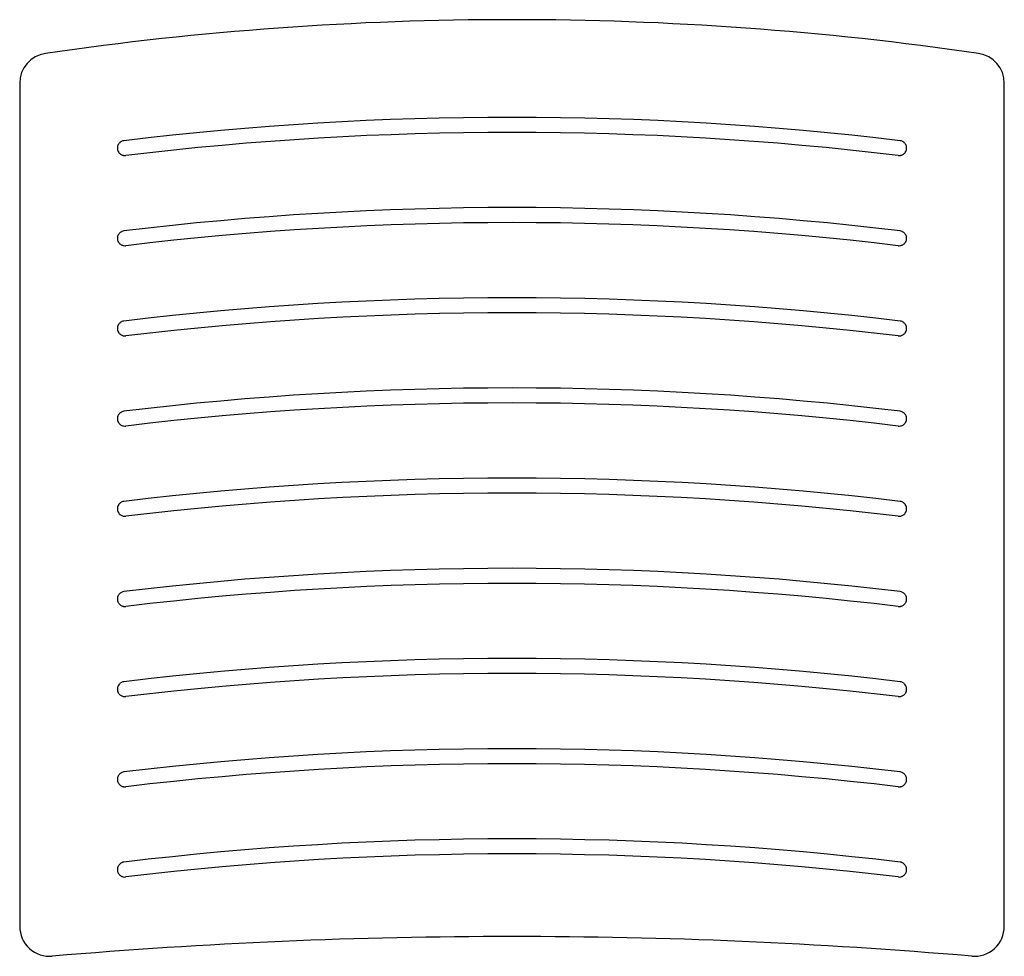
# Model space of a CAD drawing. Header units: millimetres. Extents: x 4186.084 to 4186.739, y 1650.357 to 1650.98.
import ezdxf

# ---------------------------------------------------------------- set-up
doc = ezdxf.new("R2010")
doc.units = ezdxf.units.MM
doc.layers.add('SANINDUSA', color=3, linetype='Continuous')

msp = doc.modelspace()

# ---------------------------------------------------------------- linework, layer by layer
at = {"layer": 'SANINDUSA'}
for p, q in [((4186.08433, 1650.93751), (4186.08433, 1650.37659)), ((4186.73933, 1650.37659), (4186.73933, 1650.93751))]:
    msp.add_line(p, q, dxfattribs=at)
for centre, radius, start, end in [((4186.41183, 1648.82212), 2.15762, 81.72924, 98.27076), ((4186.10433, 1650.93751), 0.02, 98.27076, 180), ((4186.71933, 1650.93751), 0.02, 0, 81.72924), ((4186.41183, 1648.75712), 2.15762, 83.1289, 96.8711), ((4186.41183, 1648.74712), 2.15762, 83.1606, 96.8394), ((4186.41183, 1648.69712), 2.15762, 83.1289, 96.8711), ((4186.41183, 1648.68712), 2.15762, 83.1606, 96.8394), ((4186.41183, 1648.63712), 2.15762, 83.1289, 96.8711), ((4186.41183, 1648.62712), 2.15762, 83.1606, 96.8394), ((4186.41183, 1648.57712), 2.15762, 83.1289, 96.8711), ((4186.41183, 1648.56712), 2.15762, 83.1606, 96.8394), ((4186.41183, 1648.51712), 2.15762, 83.1289, 96.8711), ((4186.41183, 1648.50712), 2.15762, 83.1606, 96.8394), ((4186.41183, 1648.45712), 2.15762, 83.1289, 96.8711), ((4186.41183, 1648.44712), 2.15762, 83.1606, 96.8394), ((4186.41183, 1648.39712), 2.15762, 83.1289, 96.8711), ((4186.41183, 1648.38712), 2.15762, 83.1606, 96.8394), ((4186.41183, 1648.33712), 2.15762, 83.1289, 96.8711), ((4186.41183, 1648.32712), 2.15762, 83.1606, 96.8394), ((4186.41183, 1648.27712), 2.15762, 83.1289, 96.8711), ((4186.41183, 1648.26712), 2.15762, 83.1606, 96.8394), ((4186.10433, 1650.37659), 0.02, 180, 274.89629), ((4186.71933, 1650.37659), 0.02, 265.10371, 0), ((4186.41183, 1646.78703), 3.58271, 85.10371, 94.89629)]:
    msp.add_arc(centre, radius, start, end, dxfattribs=at)
for points in [[(4186.1537, 1650.89924), (4186.15328, 1650.89919), (4186.15283, 1650.89909), (4186.1521, 1650.89878), (4186.15185, 1650.89865), (4186.15135, 1650.89832), (4186.1511, 1650.89813), (4186.15062, 1650.89767), (4186.15039, 1650.89741), (4186.14998, 1650.89681), (4186.1498, 1650.89647), (4186.14952, 1650.89575), (4186.14942, 1650.89536), (4186.14931, 1650.89455), (4186.14931, 1650.89413), (4186.14941, 1650.89331), (4186.14951, 1650.89291), (4186.1498, 1650.89215), (4186.15, 1650.89179), (4186.15044, 1650.89115), (4186.1507, 1650.89087), (4186.15123, 1650.89039), (4186.15152, 1650.89018), (4186.15209, 1650.88985), (4186.15238, 1650.88972), (4186.15294, 1650.88953), (4186.15322, 1650.88946), (4186.154, 1650.88933), (4186.15447, 1650.88934), (4186.15488, 1650.88939)], [(4186.66877, 1650.88939), (4186.66918, 1650.88934), (4186.66965, 1650.88933), (4186.67043, 1650.88946), (4186.67071, 1650.88953), (4186.67127, 1650.88972), (4186.67156, 1650.88985), (4186.67213, 1650.89018), (4186.67242, 1650.89039), (4186.67295, 1650.89087), (4186.67321, 1650.89115), (4186.67365, 1650.89179), (4186.67385, 1650.89215), (4186.67414, 1650.89291), (4186.67424, 1650.89331), (4186.67434, 1650.89413), (4186.67434, 1650.89455), (4186.67423, 1650.89536), (4186.67413, 1650.89575), (4186.67385, 1650.89647), (4186.67367, 1650.89681), (4186.67326, 1650.89741), (4186.67303, 1650.89767), (4186.67255, 1650.89813), (4186.6723, 1650.89832), (4186.6718, 1650.89865), (4186.67155, 1650.89878), (4186.67082, 1650.89909), (4186.67037, 1650.89919), (4186.66995, 1650.89924)], [(4186.1537, 1650.83924), (4186.15328, 1650.83919), (4186.15283, 1650.83909), (4186.1521, 1650.83878), (4186.15185, 1650.83865), (4186.15135, 1650.83832), (4186.1511, 1650.83813), (4186.15062, 1650.83767), (4186.15039, 1650.83741), (4186.14998, 1650.83681), (4186.1498, 1650.83647), (4186.14952, 1650.83575), (4186.14942, 1650.83536), (4186.14931, 1650.83455), (4186.14931, 1650.83413), (4186.14941, 1650.83331), (4186.14951, 1650.83291), (4186.1498, 1650.83215), (4186.15, 1650.83179), (4186.15044, 1650.83115), (4186.1507, 1650.83087), (4186.15123, 1650.83039), (4186.15152, 1650.83018), (4186.15209, 1650.82985), (4186.15238, 1650.82972), (4186.15294, 1650.82953), (4186.15322, 1650.82946), (4186.154, 1650.82933), (4186.15447, 1650.82934), (4186.15488, 1650.82939)], [(4186.66877, 1650.82939), (4186.66918, 1650.82934), (4186.66965, 1650.82933), (4186.67043, 1650.82946), (4186.67071, 1650.82953), (4186.67127, 1650.82972), (4186.67156, 1650.82985), (4186.67213, 1650.83018), (4186.67242, 1650.83039), (4186.67295, 1650.83087), (4186.67321, 1650.83115), (4186.67365, 1650.83179), (4186.67385, 1650.83215), (4186.67414, 1650.83291), (4186.67424, 1650.83331), (4186.67434, 1650.83413), (4186.67434, 1650.83455), (4186.67423, 1650.83536), (4186.67413, 1650.83575), (4186.67385, 1650.83647), (4186.67367, 1650.83681), (4186.67326, 1650.83741), (4186.67303, 1650.83767), (4186.67255, 1650.83813), (4186.6723, 1650.83832), (4186.6718, 1650.83865), (4186.67155, 1650.83878), (4186.67082, 1650.83909), (4186.67037, 1650.83919), (4186.66995, 1650.83924)], [(4186.1537, 1650.77924), (4186.15328, 1650.77919), (4186.15283, 1650.77909), (4186.1521, 1650.77878), (4186.15185, 1650.77865), (4186.15135, 1650.77832), (4186.1511, 1650.77813), (4186.15062, 1650.77767), (4186.15039, 1650.77741), (4186.14998, 1650.77681), (4186.1498, 1650.77647), (4186.14952, 1650.77575), (4186.14942, 1650.77536), (4186.14931, 1650.77455), (4186.14931, 1650.77413), (4186.14941, 1650.77331), (4186.14951, 1650.77291), (4186.1498, 1650.77215), (4186.15, 1650.77179), (4186.15044, 1650.77115), (4186.1507, 1650.77087), (4186.15123, 1650.77039), (4186.15152, 1650.77018), (4186.15209, 1650.76985), (4186.15238, 1650.76972), (4186.15294, 1650.76953), (4186.15322, 1650.76946), (4186.154, 1650.76933), (4186.15447, 1650.76934), (4186.15488, 1650.76939)], [(4186.66877, 1650.76939), (4186.66918, 1650.76934), (4186.66965, 1650.76933), (4186.67043, 1650.76946), (4186.67071, 1650.76953), (4186.67127, 1650.76972), (4186.67156, 1650.76985), (4186.67213, 1650.77018), (4186.67242, 1650.77039), (4186.67295, 1650.77087), (4186.67321, 1650.77115), (4186.67365, 1650.77179), (4186.67385, 1650.77215), (4186.67414, 1650.77291), (4186.67424, 1650.77331), (4186.67434, 1650.77413), (4186.67434, 1650.77455), (4186.67423, 1650.77536), (4186.67413, 1650.77575), (4186.67385, 1650.77647), (4186.67367, 1650.77681), (4186.67326, 1650.77741), (4186.67303, 1650.77767), (4186.67255, 1650.77813), (4186.6723, 1650.77832), (4186.6718, 1650.77865), (4186.67155, 1650.77878), (4186.67082, 1650.77909), (4186.67037, 1650.77919), (4186.66995, 1650.77924)], [(4186.1537, 1650.71924), (4186.15328, 1650.71919), (4186.15283, 1650.71909), (4186.1521, 1650.71878), (4186.15185, 1650.71865), (4186.15135, 1650.71832), (4186.1511, 1650.71813), (4186.15062, 1650.71767), (4186.15039, 1650.71741), (4186.14998, 1650.71681), (4186.1498, 1650.71647), (4186.14952, 1650.71575), (4186.14942, 1650.71536), (4186.14931, 1650.71455), (4186.14931, 1650.71413), (4186.14941, 1650.71331), (4186.14951, 1650.71291), (4186.1498, 1650.71215), (4186.15, 1650.71179), (4186.15044, 1650.71115), (4186.1507, 1650.71087), (4186.15123, 1650.71039), (4186.15152, 1650.71018), (4186.15209, 1650.70985), (4186.15238, 1650.70972), (4186.15294, 1650.70953), (4186.15322, 1650.70946), (4186.154, 1650.70933), (4186.15447, 1650.70934), (4186.15488, 1650.70939)], [(4186.66877, 1650.70939), (4186.66918, 1650.70934), (4186.66965, 1650.70933), (4186.67043, 1650.70946), (4186.67071, 1650.70953), (4186.67127, 1650.70972), (4186.67156, 1650.70985), (4186.67213, 1650.71018), (4186.67242, 1650.71039), (4186.67295, 1650.71087), (4186.67321, 1650.71115), (4186.67365, 1650.71179), (4186.67385, 1650.71215), (4186.67414, 1650.71291), (4186.67424, 1650.71331), (4186.67434, 1650.71413), (4186.67434, 1650.71455), (4186.67423, 1650.71536), (4186.67413, 1650.71575), (4186.67385, 1650.71647), (4186.67367, 1650.71681), (4186.67326, 1650.71741), (4186.67303, 1650.71767), (4186.67255, 1650.71813), (4186.6723, 1650.71832), (4186.6718, 1650.71865), (4186.67155, 1650.71878), (4186.67082, 1650.71909), (4186.67037, 1650.71919), (4186.66995, 1650.71924)], [(4186.1537, 1650.65924), (4186.15328, 1650.65919), (4186.15283, 1650.65909), (4186.1521, 1650.65878), (4186.15185, 1650.65865), (4186.15135, 1650.65832), (4186.1511, 1650.65813), (4186.15062, 1650.65767), (4186.15039, 1650.65741), (4186.14998, 1650.65681), (4186.1498, 1650.65647), (4186.14952, 1650.65575), (4186.14942, 1650.65536), (4186.14931, 1650.65455), (4186.14931, 1650.65413), (4186.14941, 1650.65331), (4186.14951, 1650.65291), (4186.1498, 1650.65215), (4186.15, 1650.65179), (4186.15044, 1650.65115), (4186.1507, 1650.65087), (4186.15123, 1650.65039), (4186.15152, 1650.65018), (4186.15209, 1650.64985), (4186.15238, 1650.64972), (4186.15294, 1650.64953), (4186.15322, 1650.64946), (4186.154, 1650.64933), (4186.15447, 1650.64934), (4186.15488, 1650.64939)], [(4186.66877, 1650.64939), (4186.66918, 1650.64934), (4186.66965, 1650.64933), (4186.67043, 1650.64946), (4186.67071, 1650.64953), (4186.67127, 1650.64972), (4186.67156, 1650.64985), (4186.67213, 1650.65018), (4186.67242, 1650.65039), (4186.67295, 1650.65087), (4186.67321, 1650.65115), (4186.67365, 1650.65179), (4186.67385, 1650.65215), (4186.67414, 1650.65291), (4186.67424, 1650.65331), (4186.67434, 1650.65413), (4186.67434, 1650.65455), (4186.67423, 1650.65536), (4186.67413, 1650.65575), (4186.67385, 1650.65647), (4186.67367, 1650.65681), (4186.67326, 1650.65741), (4186.67303, 1650.65767), (4186.67255, 1650.65813), (4186.6723, 1650.65832), (4186.6718, 1650.65865), (4186.67155, 1650.65878), (4186.67082, 1650.65909), (4186.67037, 1650.65919), (4186.66995, 1650.65924)], [(4186.1537, 1650.59924), (4186.15328, 1650.59919), (4186.15283, 1650.59909), (4186.1521, 1650.59878), (4186.15185, 1650.59865), (4186.15135, 1650.59832), (4186.1511, 1650.59813), (4186.15062, 1650.59767), (4186.15039, 1650.59741), (4186.14998, 1650.59681), (4186.1498, 1650.59647), (4186.14952, 1650.59575), (4186.14942, 1650.59536), (4186.14931, 1650.59455), (4186.14931, 1650.59413), (4186.14941, 1650.59331), (4186.14951, 1650.59291), (4186.1498, 1650.59215), (4186.15, 1650.59179), (4186.15044, 1650.59115), (4186.1507, 1650.59087), (4186.15123, 1650.59039), (4186.15152, 1650.59018), (4186.15209, 1650.58985), (4186.15238, 1650.58972), (4186.15294, 1650.58953), (4186.15322, 1650.58946), (4186.154, 1650.58933), (4186.15447, 1650.58934), (4186.15488, 1650.58939)], [(4186.66877, 1650.58939), (4186.66918, 1650.58934), (4186.66965, 1650.58933), (4186.67043, 1650.58946), (4186.67071, 1650.58953), (4186.67127, 1650.58972), (4186.67156, 1650.58985), (4186.67213, 1650.59018), (4186.67242, 1650.59039), (4186.67295, 1650.59087), (4186.67321, 1650.59115), (4186.67365, 1650.59179), (4186.67385, 1650.59215), (4186.67414, 1650.59291), (4186.67424, 1650.59331), (4186.67434, 1650.59413), (4186.67434, 1650.59455), (4186.67423, 1650.59536), (4186.67413, 1650.59575), (4186.67385, 1650.59647), (4186.67367, 1650.59681), (4186.67326, 1650.59741), (4186.67303, 1650.59767), (4186.67255, 1650.59813), (4186.6723, 1650.59832), (4186.6718, 1650.59865), (4186.67155, 1650.59878), (4186.67082, 1650.59909), (4186.67037, 1650.59919), (4186.66995, 1650.59924)], [(4186.1537, 1650.53924), (4186.15328, 1650.53919), (4186.15283, 1650.53909), (4186.1521, 1650.53878), (4186.15185, 1650.53865), (4186.15135, 1650.53832), (4186.1511, 1650.53813), (4186.15062, 1650.53767), (4186.15039, 1650.53741), (4186.14998, 1650.53681), (4186.1498, 1650.53647), (4186.14952, 1650.53575), (4186.14942, 1650.53536), (4186.14931, 1650.53455), (4186.14931, 1650.53413), (4186.14941, 1650.53331), (4186.14951, 1650.53291), (4186.1498, 1650.53215), (4186.15, 1650.53179), (4186.15044, 1650.53115), (4186.1507, 1650.53087), (4186.15123, 1650.53039), (4186.15152, 1650.53018), (4186.15209, 1650.52985), (4186.15238, 1650.52972), (4186.15294, 1650.52953), (4186.15322, 1650.52946), (4186.154, 1650.52933), (4186.15447, 1650.52934), (4186.15488, 1650.52939)], [(4186.66877, 1650.52939), (4186.66918, 1650.52934), (4186.66965, 1650.52933), (4186.67043, 1650.52946), (4186.67071, 1650.52953), (4186.67127, 1650.52972), (4186.67156, 1650.52985), (4186.67213, 1650.53018), (4186.67242, 1650.53039), (4186.67295, 1650.53087), (4186.67321, 1650.53115), (4186.67365, 1650.53179), (4186.67385, 1650.53215), (4186.67414, 1650.53291), (4186.67424, 1650.53331), (4186.67434, 1650.53413), (4186.67434, 1650.53455), (4186.67423, 1650.53536), (4186.67413, 1650.53575), (4186.67385, 1650.53647), (4186.67367, 1650.53681), (4186.67326, 1650.53741), (4186.67303, 1650.53767), (4186.67255, 1650.53813), (4186.6723, 1650.53832), (4186.6718, 1650.53865), (4186.67155, 1650.53878), (4186.67082, 1650.53909), (4186.67037, 1650.53919), (4186.66995, 1650.53924)], [(4186.1537, 1650.47924), (4186.15328, 1650.47919), (4186.15283, 1650.47909), (4186.1521, 1650.47878), (4186.15185, 1650.47865), (4186.15135, 1650.47832), (4186.1511, 1650.47813), (4186.15062, 1650.47767), (4186.15039, 1650.47741), (4186.14998, 1650.47681), (4186.1498, 1650.47647), (4186.14952, 1650.47575), (4186.14942, 1650.47536), (4186.14931, 1650.47455), (4186.14931, 1650.47413), (4186.14941, 1650.47331), (4186.14951, 1650.47291), (4186.1498, 1650.47215), (4186.15, 1650.47179), (4186.15044, 1650.47115), (4186.1507, 1650.47087), (4186.15123, 1650.47039), (4186.15152, 1650.47018), (4186.15209, 1650.46985), (4186.15238, 1650.46972), (4186.15294, 1650.46953), (4186.15322, 1650.46946), (4186.154, 1650.46933), (4186.15447, 1650.46934), (4186.15488, 1650.46939)], [(4186.66877, 1650.46939), (4186.66918, 1650.46934), (4186.66965, 1650.46933), (4186.67043, 1650.46946), (4186.67071, 1650.46953), (4186.67127, 1650.46972), (4186.67156, 1650.46985), (4186.67213, 1650.47018), (4186.67242, 1650.47039), (4186.67295, 1650.47087), (4186.67321, 1650.47115), (4186.67365, 1650.47179), (4186.67385, 1650.47215), (4186.67414, 1650.47291), (4186.67424, 1650.47331), (4186.67434, 1650.47413), (4186.67434, 1650.47455), (4186.67423, 1650.47536), (4186.67413, 1650.47575), (4186.67385, 1650.47647), (4186.67367, 1650.47681), (4186.67326, 1650.47741), (4186.67303, 1650.47767), (4186.67255, 1650.47813), (4186.6723, 1650.47832), (4186.6718, 1650.47865), (4186.67155, 1650.47878), (4186.67082, 1650.47909), (4186.67037, 1650.47919), (4186.66995, 1650.47924)], [(4186.1537, 1650.41924), (4186.15328, 1650.41919), (4186.15283, 1650.41909), (4186.1521, 1650.41878), (4186.15185, 1650.41865), (4186.15135, 1650.41832), (4186.1511, 1650.41813), (4186.15062, 1650.41767), (4186.15039, 1650.41741), (4186.14998, 1650.41681), (4186.1498, 1650.41647), (4186.14952, 1650.41575), (4186.14942, 1650.41536), (4186.14931, 1650.41455), (4186.14931, 1650.41413), (4186.14941, 1650.41331), (4186.14951, 1650.41291), (4186.1498, 1650.41215), (4186.15, 1650.41179), (4186.15044, 1650.41115), (4186.1507, 1650.41087), (4186.15123, 1650.41039), (4186.15152, 1650.41018), (4186.15209, 1650.40985), (4186.15238, 1650.40972), (4186.15294, 1650.40953), (4186.15322, 1650.40946), (4186.154, 1650.40933), (4186.15447, 1650.40934), (4186.15488, 1650.40939)], [(4186.66877, 1650.40939), (4186.66918, 1650.40934), (4186.66965, 1650.40933), (4186.67043, 1650.40946), (4186.67071, 1650.40953), (4186.67127, 1650.40972), (4186.67156, 1650.40985), (4186.67213, 1650.41018), (4186.67242, 1650.41039), (4186.67295, 1650.41087), (4186.67321, 1650.41115), (4186.67365, 1650.41179), (4186.67385, 1650.41215), (4186.67414, 1650.41291), (4186.67424, 1650.41331), (4186.67434, 1650.41413), (4186.67434, 1650.41455), (4186.67423, 1650.41536), (4186.67413, 1650.41575), (4186.67385, 1650.41647), (4186.67367, 1650.41681), (4186.67326, 1650.41741), (4186.67303, 1650.41767), (4186.67255, 1650.41813), (4186.6723, 1650.41832), (4186.6718, 1650.41865), (4186.67155, 1650.41878), (4186.67082, 1650.41909), (4186.67037, 1650.41919), (4186.66995, 1650.41924)]]:
    msp.add_open_spline(points, degree=3, knots=[0, 0, 0, 0, 0.125, 0.125, 0.1875, 0.1875, 0.25, 0.25, 0.3125, 0.3125, 0.375, 0.375, 0.4375, 0.4375, 0.5, 0.5, 0.5625, 0.5625, 0.625, 0.625, 0.6875, 0.6875, 0.75, 0.75, 0.8125, 0.8125, 0.875, 0.875, 1, 1, 1, 1], dxfattribs=at)

doc.saveas('drawing.dxf')
